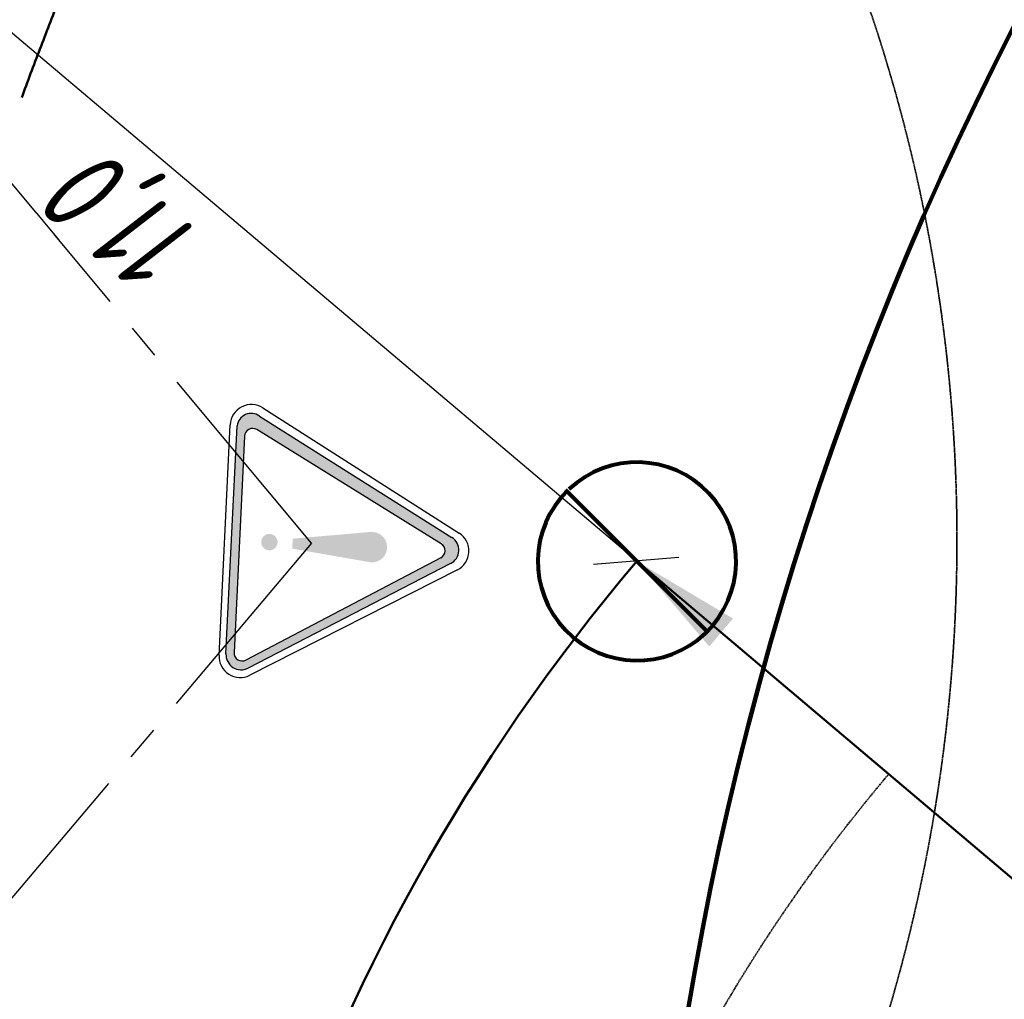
# Model space of a CAD drawing. Header units: millimetres. Extents: x 2204655785 to 2205143108, y 485765510 to 486291538.
# Tile 59 of 156: x 2204973560 to 2204982498, y 486176657 to 486185552. Entities that reach past the tile are written whole.
import ezdxf
from ezdxf.enums import TextEntityAlignment as Align
from ezdxf.lldxf.tags import DXFTag

# ---------------------------------------------------------------- set-up
doc = ezdxf.new("R2010")
doc.units = ezdxf.units.MM
for name, pattern in [('DASHED2', [9.524999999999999, 6.35, -3.175]), ('НЕВИДИМАЯX2', [19.049999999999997, 12.7, -6.35]), ('ОСЕВАЯ2', [28.575000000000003, 19.05, -3.175, 3.175, -3.175])]:
    doc.linetypes.add(name, pattern=pattern)
for name, color, linetype in [('ППР_Автокран СКАТ-40', 7, 'Continuous'), ('ППР_Автокран_Линия предупреждения', 1, 'Continuous'), ('ППР_Автокран_Опасная зона', 1, 'Continuous'), ('ППР_Автокран_Стрела', 7, 'Continuous'), ('ППР_Автокран_Стрела_15м', 7, 'Continuous'), ('ППР_Опасная зона от крана', 1, 'Continuous'), ('ППР_Разрез', 5, 'Continuous'), ('ППР_Стрела', 7, 'Continuous')]:
    doc.layers.add(name, color=color, linetype=linetype)
doc.styles.add('Без высоты', font='GOST_Common Italic.ttf', dxfattribs={"width": 0.8})
doc.styles.add('ППРк_М1-1', font='GOST_Common Italic.ttf', dxfattribs={"height": 800})
doc.styles.add('ППРк_М1-1кран', font='GOST_Common Italic.ttf', dxfattribs={"width": 0.8, "height": 600})
tags = doc.linetypes.add('опасная зона_Кран', pattern='A,30,-8,4,-8,30,-8,4,-8,30,-8,4,[230,Bbox.shx,S=2.5,R=0,X=0,Y=-10],-6', length=148).pattern_tags.tags
tags[24] = DXFTag(74, 5)
doc.dimstyles.new('Без высоты текста', dxfattribs={"dimtxt": 800, "dimasz": 550, "dimexe": 1.5, "dimexo": 0.675, "dimgap": 100, "dimtad": 1, "dimdec": 1, "dimlfac": 0.001, "dimzin": 1, "dimtxsty": 'Без высоты', "dimblk": 'OBLIQUE', "dimcen": 250, "dimclrd": 256, "dimclre": 256, "dimclrt": 256, "dimadec": 0, "dimazin": 0, "dimtfac": 1, "dimtdec": 1, "dimtmove": 0, "dimatfit": 3, "dimfxl": 1, "dimtfill": 1, "dimfrac": 2, "dimarcsym": 0})
doc.dimstyles.new('ППРк_М1-1', dxfattribs={"dimtxt": 800, "dimasz": 550, "dimexe": 1.5, "dimexo": 0.675, "dimgap": 100, "dimtad": 1, "dimdec": 1, "dimlfac": 0.001, "dimzin": 1, "dimtxsty": 'ППРк_М1-1', "dimblk": 'OBLIQUE', "dimcen": 250, "dimclrd": 256, "dimclre": 256, "dimclrt": 256, "dimadec": 0, "dimazin": 0, "dimtfac": 1, "dimtdec": 1, "dimtmove": 0, "dimatfit": 3, "dimfxl": 1, "dimtfill": 1, "dimfrac": 2, "dimarcsym": 0})

# ---------------------------------------------------------------- blocks, each defined once
blk = doc.blocks.new('*U420')
at = {"layer": 'ППР_Опасная зона от крана', "linetype": 'опасная зона_Кран', "lineweight": 80, "ltscale": 100}
blk.add_arc((135.0000000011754, -2.756905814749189e-12), 50270, 90, 270, dxfattribs=at)
at = {"layer": 'ППР_Стрела', "linetype": 'НЕВИДИМАЯX2', "lineweight": 50, "ltscale": 100}
blk.add_arc((135.000000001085, 8.731149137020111e-11), 38700, 90, 270, dxfattribs=at)
at = {"layer": 'ППР_Стрела', "linetype": 'Continuous', "lineweight": 100}
blk.add_arc((135.000000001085, 8.731149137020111e-11), 30700, 90, 270, dxfattribs=at)
at = {"style": 'ППРк_М1-1', "width": 0.8}
for tag, p, height, flags in [('ОПАСНАЯ_ЗОНА', (25480.86349566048, 21929.54864936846), 800, 1), ('ОТЛЕТ_ГРУЗА', (25413.71794504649, 20678.22478634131), 800, 1), ('Кол-во_элементов', (2695.658620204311, -1978.247657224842), 1200, 8)]:
    blk.add_attdef(tag, p, '', height=height, dxfattribs=dict(at, flags=flags))
at = {"style": 'ППРк_М1-1', "width": 0.8, "flags": 8}
blk.add_attdef('МАРКА_КРАНА', text='', height=1200, dxfattribs=at).set_placement((8837.500000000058, 818.1705151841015), align=Align.CENTER)
blk.add_attdef('ВЫСОТА', text='', height=1200, dxfattribs=at).set_placement((9134.892518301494, -8454.019769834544), align=Align.MIDDLE_CENTER)
at = {"layer": 'Defpoints', "style": 'ППРк_М1-1', "width": 0.8, "flags": 1}
for tag, p in [('МАКСИМАЛЬНАЯ_ДЛИНА_ГРУЗА', (25470.43245178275, 19233.21998733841)), ('ШИРИНА_ГРУЗА', (25397.00754551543, 17803.51326374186))]:
    blk.add_attdef(tag, p, '', height=800, dxfattribs=at)
at = {"layer": 'ППР_Разрез', "style": 'ППРк_М1-1кран', "width": 0.8, "flags": 8}
for tag, p in [('РАЗРЕЗ2', (-1027.850051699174, 55181.16719955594)), ('РАЗРЕЗ', (-1731.871232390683, -54129.29106883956))]:
    blk.add_attdef(tag, p, '', height=800, dxfattribs=at)
at = {"layer": 'ППР_Стрела', "style": 'ППРк_М1-1кран', "width": 0.8, "flags": 8}
for tag, p, rotation in [('ВЫСОТА_КРЮКА_ГОРИЗ', (-19652.88990890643, 21607.87003767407), 317.0000000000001), ('ГАБАРИТ_СТРЕЛЫ', (-25019.84159903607, 21408.71984927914), 317), ('ВЫСОТА_КРЮКА_НАКЛ', (-20393.31187930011, 20761.66356804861), 317.0000000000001), ('ВЫЛЕТ', (-16616.62940642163, 14016.80210689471), 317)]:
    blk.add_attdef(tag, p, '', height=800, rotation=rotation, dxfattribs=at)
blk = doc.blocks.new('*D779')
at = {"layer": 'Defpoints', "color": 0, "transparency": 16777216}
for p in [(-3.752409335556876, 4.12280107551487), (13739.99003384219, -11615.12842047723), (13740.45875068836, -11614.57395697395)]:
    blk.add_point(p, dxfattribs=at)
at = {"layer": 'ППР_Автокран_Стрела', "lineweight": -2, "transparency": 16777216}
for p, q in [((-4.188179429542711, 3.607311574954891), (-5.189504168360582, 2.422805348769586)), ((-4.221126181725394, 3.568337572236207), (12976.30188486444, -10969.54309605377)), ((13740.02298059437, -11615.08944647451), (13739.02165585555, -11616.2739527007))]:
    blk.add_line(p, q, dxfattribs=at)
at = {"layer": 'ППР_Автокран_Стрела', "transparency": 16777216}
blk.add_solid([(13083.89943893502, -10842.26173789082), (12868.70433079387, -11096.82445421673), (13739.99003384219, -11615.12842047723)], dxfattribs=at)
at = {"layer": 'ППР_Автокран_Стрела', "transparency": 16777216, "insert": (6415.938262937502, -4964.680161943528), "char_height": 800, "attachment_point": 5, "rotation": 319.7904247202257, "style": 'ППРк_М1-1', "bg_fill": 3, "box_fill_scale": 1.1, "bg_fill_color": 256, "bg_fill_true_color": 13158600, "bg_fill_transparency": 0}
blk.add_mtext('{\\H0.625x;R=18м   Q=2.1т}', dxfattribs=at)
blk = doc.blocks.new('_None')
blk = doc.blocks.new('*D769')
at = {"layer": 'Defpoints', "color": 0, "transparency": 16777216}
for p in [(-4.370714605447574, 4.64490625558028), (-4.370690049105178, 4.645508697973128), (-661.4483789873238, -2160.967156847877), (-13835.48064745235, -11514.14044040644), (13742.0109844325, -11616.83697495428)]:
    blk.add_point(p, dxfattribs=at)
at = {"layer": 'ППР_Автокран_Стрела', "lineweight": -2, "transparency": 16777216}
blk.add_arc((-4.370343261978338, 4.645215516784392), 2263.10152056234, 233.7471633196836, 305.8290619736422, dxfattribs=at)
at = {"layer": 'ППР_Автокран_Стрела', "transparency": 16777216}
for points in [[(-1405.442348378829, -1887.141209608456), (-1279.866579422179, -1753.567868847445), (-1743.374486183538, -1443.627232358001)], [(1258.086915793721, -1762.953598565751), (1382.671315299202, -1897.452068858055), (1723.874526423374, -1456.449635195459)]]:
    blk.add_solid(points, dxfattribs=at)
at = {"layer": 'ППР_Автокран_Стрела', "transparency": 16777216, "insert": (-7.961838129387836, -1758.452647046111), "char_height": 600, "width": 533.0277023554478, "attachment_point": 5, "rotation": 359.88328656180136, "style": 'Без высоты', "bg_fill": 3, "box_fill_scale": 1.1, "bg_fill_color": 256, "bg_fill_true_color": 13158600, "bg_fill_transparency": 0}
blk.add_mtext('100°', dxfattribs=at)
blk = doc.blocks.new('ЗнакПредупрежд')
h = blk.add_hatch(color=1)
h.dxf.hatch_style = 1
h.paths.add_polyline_path([(2.95152559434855, 4.491527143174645, 0.5799740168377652), (2.430742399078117, 4.488755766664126), (0.2156437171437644, 0.568772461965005, 0.5698800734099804), (0.4290652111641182, 0.1350967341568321), (4.954344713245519, 0.1350952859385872, 0.5778138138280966), (5.21394353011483, 0.5854563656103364)])
h.paths.add_polyline_path([(2.845231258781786, 4.291559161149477), (5.056361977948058, 0.5339450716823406, -0.5801127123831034), (4.918464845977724, 0.292800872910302), (0.6262696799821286, 0.2928004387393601, -0.5714245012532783), (0.4863018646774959, 0.5303182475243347), (2.567366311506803, 4.28793277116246, -0.5805364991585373)], flags=16)
h = blk.add_hatch(color=1)
edge = h.paths.add_edge_path()
edge.add_arc((2.700951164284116, 2.919766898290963), 0.300769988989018, 348.7337805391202, 546.3960446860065)
edge.add_line((2.402053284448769, 2.886261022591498), (2.402970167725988, 2.867585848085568))
edge.add_line((2.402970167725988, 2.867585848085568), (2.609782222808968, 1.344658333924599))
edge.add_line((2.609782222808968, 1.344658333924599), (2.807055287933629, 1.344658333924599))
edge.add_line((2.807055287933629, 1.344658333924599), (2.995925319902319, 2.861006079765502))
edge = h.paths.add_edge_path()
edge.add_arc((2.700125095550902, 0.8863015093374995), 0.1624763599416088, 0, 360)
at = {"color": 3}
for p, q in [((0.0490558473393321, 0.6288955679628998), (2.340675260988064, 4.63158958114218)), ((3.06994688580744, 4.631081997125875), (5.354173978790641, 0.6283879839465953)), ((4.989393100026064, 0.0002175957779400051), (0.4135465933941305, 0.0002175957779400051))]:
    blk.add_line(p, q, dxfattribs=at)
at = {"color": 1}
for p, q in [((0.2156437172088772, 0.5687724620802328), (2.430742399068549, 4.488755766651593)), ((2.951525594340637, 4.491527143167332), (5.213943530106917, 0.5854563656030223)), ((2.845231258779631, 4.291559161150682), (5.05636197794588, 0.5339450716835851)), ((2.567366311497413, 4.287932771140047), (0.4863018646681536, 0.5303182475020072)), ((0.6264979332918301, 0.2928008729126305), (4.918464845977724, 0.2928008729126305)), ((4.955276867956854, 0.1350967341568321), (0.4290652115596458, 0.1350967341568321))]:
    blk.add_line(p, q, dxfattribs=at)
at = {"color": 3}
for centre, start, end in [((2.705166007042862, 4.422911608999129), 29.71221096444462, 150.2080316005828), ((0.4135465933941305, 0.4202175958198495), 150.2080316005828, 270), ((4.989393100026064, 0.4202175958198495), 270, 29.71221096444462)]:
    blk.add_arc(centre, 0.42, start, end, dxfattribs=at)
at = {"color": 1}
for centre, radius, start, end in [((2.691926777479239, 4.341166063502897), 0.3, 30.07966146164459, 150.5301380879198), ((2.707334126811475, 4.210414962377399), 0.16, 30.47426103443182, 151.0211780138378), ((4.954344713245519, 0.435095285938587), 0.3, 270.178028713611, 30.07966146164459), ((0.4508173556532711, 0.4151540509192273), 0.2809007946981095, 146.8469198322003, 265.5587345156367), ((0.6262696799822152, 0.4528004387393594), 0.16, 151.0211780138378, 270.2179663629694), ((4.918464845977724, 0.4528008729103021), 0.16, 270, 30.47426103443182)]:
    blk.add_arc(centre, radius, start, end, dxfattribs=at)
blk = doc.blocks.new('*U486')
at = {"layer": 'ППР_Стрела', "linetype": 'Continuous', "lineweight": 80, "ltscale": 0.5}
blk.add_lwpolyline([(625.8815920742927, -646.739694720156, 304.8605069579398), (617.3422800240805, -654.8958003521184, 304.8605069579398)], format="xyb", dxfattribs=at)
blk.add_lwpolyline([(-636.3961030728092, 636.3961030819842), (650.0000000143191, -650.0000000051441)], dxfattribs=at)
at = {"layer": 'ППР_Стрела', "style": 'ППРк_М1-1', "width": 0.8, "flags": 8}
blk.add_attdef('ОБОЗНАЧЕНИЕ', (-1845.372935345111, -329.9781037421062), '', height=1200, dxfattribs=at)
blk = doc.blocks.new('_Oblique')
at = {"color": 0, "linetype": 'ByBlock', "lineweight": -2}
blk.add_line((-0.5, -0.5), (0.5, 0.5), dxfattribs=at)
blk = doc.blocks.new('*D775')
at = {"layer": 'Defpoints', "color": 0, "transparency": 16777216}
for p in [(37719.17672818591, 18117.9611133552), (46115.07551056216, 11021.74619917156), (46115.07551056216, 11021.74619917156)]:
    blk.add_point(p, dxfattribs=at)
at = {"layer": 'ППР_Автокран_Опасная зона', "lineweight": -2, "transparency": 16777216}
for p, q in [((37719.17672818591, 18117.9611133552), (46115.07551056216, 11021.74619917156)), ((37719.61245261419, 18118.4766414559), (37720.14500469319, 18119.10673135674)), ((46115.51123499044, 11022.26172727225), (46116.04378706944, 11022.8918171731))]:
    blk.add_line(p, q, dxfattribs=at)
at = {"layer": 'ППР_Автокран_Опасная зона', "lineweight": -2, "transparency": 16777216, "xscale": 550, "yscale": 550, "zscale": 550}
for p, rotation in [((37719.17672818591, 18117.9611133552), 139.7955001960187), ((46115.07551056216, 11021.74619917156), 319.7955001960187)]:
    blk.add_blockref('_Oblique', p, dxfattribs=dict(at, rotation=rotation))
at = {"layer": 'ППР_Автокран_Опасная зона', "transparency": 16777216, "insert": (42291.52636885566, 15012.82595019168), "char_height": 800, "attachment_point": 5, "rotation": 319.79550019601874, "style": 'Без высоты', "bg_fill": 3, "box_fill_scale": 1.1, "bg_fill_color": 256, "bg_fill_true_color": 13158600, "bg_fill_transparency": 0}
blk.add_mtext('11,0', dxfattribs=at)
blk = doc.blocks.new('*U778')
at = {"layer": 'ППР_Автокран_Линия предупреждения', "color": 1, "linetype": 'ОСЕВАЯ2', "ltscale": 100}
for q in [(-17226.21057030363, -5228.35327711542), (17179.43821275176, -5356.553139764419)]:
    blk.add_line((29.42255829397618, 9142.433665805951), q, dxfattribs=at)
at = {"layer": 'ППР_Автокран_Стрела', "lineweight": 50}
blk.add_line((-4.370690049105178, 4.645508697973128), (13742.0109844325, -11616.83697495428), dxfattribs=at)
blk.add_arc((-3.648832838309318, 4.558646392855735), 18000, 319.7868410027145, 219.7864304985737, dxfattribs=at)
at = {"layer": 'ППР_Автокран_Стрела_15м', "linetype": 'DASHED2', "lineweight": 35}
blk.add_arc((0.2172133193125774, 1.421839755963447), 15000, 319.786202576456, 219.7674369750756, dxfattribs=at)
at = {"layer": 'ППР_Автокран_Линия предупреждения', "color": 1, "xscale": 458.3504657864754, "yscale": 458.3504657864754, "zscale": 458.3504657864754, "rotation": 357.2186560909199}
blk.add_blockref('ЗнакПредупрежд', (-1236.503592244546, 8413.946885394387), dxfattribs=at)
at = {"layer": 'ППР_Автокран_Стрела'}
dim = blk.add_linear_dim(base=(13739.99003384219, -11615.12842047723), p1=(-3.752409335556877, 4.122801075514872), p2=(13740.45875068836, -11614.57395697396), angle=319.79042472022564, text='{\\H0.625x;R=18м   Q=2.1т}', dimstyle='ППРк_М1-1', override={"dimasz": 1000, "dimblk1": 'None', "dimsah": 1}, dxfattribs=at)
dim.commit()
dim.dimension.update_dxf_attribs({"geometry": '*D779', "text_midpoint": (6189.616589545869, -5232.40492780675), "dimtype": 161})
at = {"layer": 'ППР_Автокран_Опасная зона', "color": 1, "linetype": 'опасная зона_Кран', "lineweight": 80, "ltscale": 100}
blk.add_arc((-3.648832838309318, 4.558646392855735), 29000, 319.7885373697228, 219.7881119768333, dxfattribs=at)
at = {"layer": 'ППР_Автокран_Стрела'}
dim = blk.add_angular_dim_2l(base=(-661.4483789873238, -2160.967156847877), line1=((-4.370690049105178, 4.645508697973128), (13742.0109844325, -11616.83697495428)), line2=((-4.370714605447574, 4.644906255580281), (-13835.48064745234, -11514.14044040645)), dimstyle='Без высоты текста', override={"dimtxt": 600, "dimgap": 200, "dimsah": 1}, dxfattribs=at)
dim.commit()
dim.dimension.update_dxf_attribs({"geometry": '*D769', "text_midpoint": (-8.980354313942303, -2258.451609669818), "dimtype": 130})
blk.add_blockref('*U486', (13739.99003382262, -11615.1284204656), dxfattribs=at)
at = {"layer": 'ППР_Автокран_Опасная зона'}
dim = blk.add_aligned_dim(p1=(13746.79198229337, -11621.93036892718), p2=(22142.69076466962, -18718.14528311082), distance=-5.422024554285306e-12, dimstyle='Без высоты текста', dxfattribs=at)
dim.commit()
dim.dimension.update_dxf_attribs({"geometry": '*D775', "text_midpoint": (18319.14162296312, -14727.0655320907), "insert": (-23972.38474589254, -29739.89148228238)})

msp = doc.modelspace()

# ---------------------------------------------------------------- block references
at = {"rotation": 270}
msp.add_blockref('*U420', (2205009908.325097, 486171614.6620077), dxfattribs=at)

# ---------------------------------------------------------------- next in the draw order: block references
at = {"layer": 'ППР_Автокран СКАТ-40', "rotation": 180}
msp.add_blockref('*U778', (2204992903.7538, 486169018.2505519), dxfattribs=at)

# ---------------------------------------------------------------- next in the draw order: block references
at = {"layer": 'ППР_Автокран СКАТ-40', "rotation": 270}
msp.add_blockref('*U778', (2204967067.166746, 486180827.6717204), dxfattribs=at)

doc.saveas('drawing.dxf')
